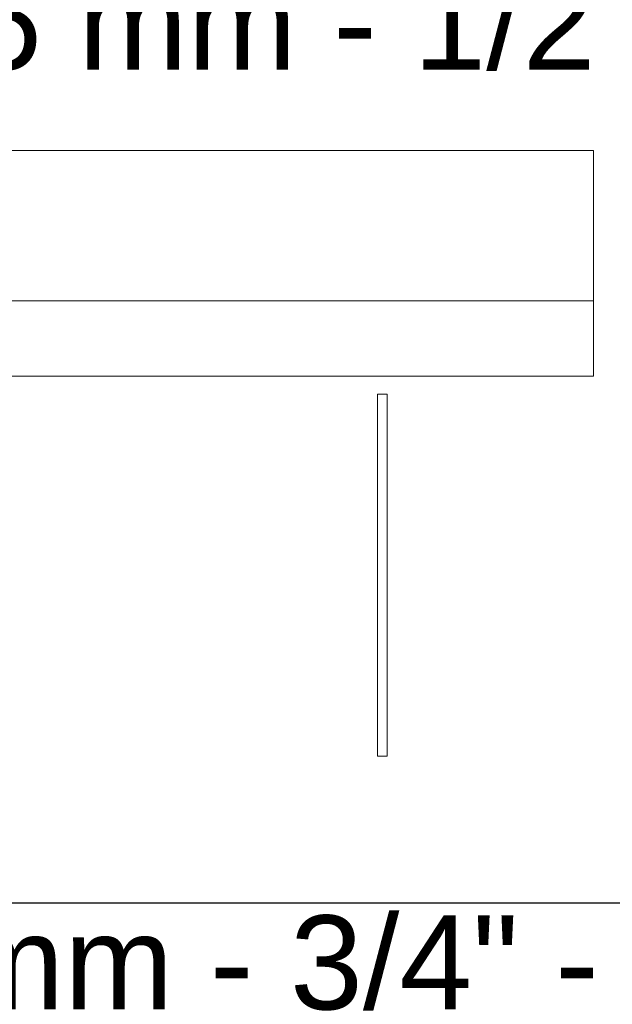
# Model space of a CAD drawing. Header units: millimetres. Extents: x -16331 to -10174, y -4135 to -3584.
# Tile 26 of 256: x -10369.92 to -10368.66, y -4016.61 to -4014.51. Entities that reach past the tile are written whole.
import ezdxf

# ---------------------------------------------------------------- set-up
doc = ezdxf.new("R2010")
doc.units = ezdxf.units.MM
doc.layers.add('DI-Eixos', color=7, linetype='Continuous')
doc.layers.add('Textos', color=7, linetype='Continuous')
for name, color, linetype, lineweight in [('DI-Elementos externos em vista', 9, 'Continuous', 5), ('IFC-IfcBuildingElementProxy-Contorno', 250, 'Continuous', 5), ('IFC-IfcFurnishingElement-Contorno', 250, 'Continuous', 5)]:
    doc.layers.add(name, color=color, linetype=linetype, lineweight=lineweight)
doc.styles.add('Arial', font='arial.ttf', dxfattribs={"height": 100})

msp = doc.modelspace()

# ---------------------------------------------------------------- linework, layer by layer
at = {"layer": 'DI-Eixos'}
msp.add_line((-10376.1671, -4016.3924), (-10355.1826, -4016.3924), dxfattribs=at)
at = {"layer": 'DI-Elementos externos em vista'}
for p, q in [((-10368.6959, -4014.7917), (-10371.0679, -4014.7917)), ((-10368.6959, -4014.992), (-10368.6959, -4014.7917)), ((-10368.6959, -4015.0556), (-10368.6959, -4014.992)), ((-10368.6959, -4015.0679), (-10368.6959, -4015.0556)), ((-10368.6959, -4015.1079), (-10368.6959, -4015.0679)), ((-10368.6959, -4015.1118), (-10370.9389, -4015.1118)), ((-10368.6959, -4015.1781), (-10368.6959, -4015.1079)), ((-10368.6959, -4015.1781), (-10368.6959, -4015.1118)), ((-10368.6959, -4015.1918), (-10368.6959, -4015.1781)), ((-10368.6959, -4015.2718), (-10368.6959, -4015.1918)), ((-10370.0559, -4015.2718), (-10368.6959, -4015.2718)), ((-10369.1559, -4015.3099), (-10369.1559, -4016.0807)), ((-10369.1359, -4015.3099), (-10369.1559, -4015.3099)), ((-10369.1359, -4016.0807), (-10369.1359, -4015.3099)), ((-10369.1559, -4016.0807), (-10369.1359, -4016.0807))]:
    msp.add_line(p, q, dxfattribs=at)
at = {"layer": 'IFC-IfcBuildingElementProxy-Contorno', "lineweight": 5}
for p, q in [((-10369.1559, -4015.3099), (-10369.1559, -4016.0807)), ((-10369.1359, -4015.3099), (-10369.1559, -4015.3099)), ((-10369.1359, -4016.0807), (-10369.1359, -4015.3099)), ((-10369.1559, -4016.0807), (-10369.1359, -4016.0807))]:
    msp.add_line(p, q, dxfattribs=at)
at = {"layer": 'IFC-IfcFurnishingElement-Contorno', "lineweight": 5}
for p, q in [((-10368.6959, -4014.7917), (-10371.0679, -4014.7917)), ((-10368.6959, -4014.992), (-10368.6959, -4014.7917)), ((-10368.6959, -4015.0556), (-10368.6959, -4014.992)), ((-10368.6959, -4015.0679), (-10368.6959, -4015.0556)), ((-10368.6959, -4015.1079), (-10368.6959, -4015.0679)), ((-10368.6959, -4015.1118), (-10370.9389, -4015.1118)), ((-10368.6959, -4015.1781), (-10368.6959, -4015.1079)), ((-10368.6959, -4015.1781), (-10368.6959, -4015.1118)), ((-10368.6959, -4015.1918), (-10368.6959, -4015.1781)), ((-10368.6959, -4015.2718), (-10368.6959, -4015.1918)), ((-10370.0559, -4015.2718), (-10368.6959, -4015.2718))]:
    msp.add_line(p, q, dxfattribs=at)

# ---------------------------------------------------------------- texts
at = {"layer": 'Textos', "char_height": 0.2, "attachment_point": 7, "line_spacing_factor": 0.6, "style": 'Arial'}
for s, insert, width in [('25 mm - 1/2"', (-10370.182, -4014.6224), 3.178963), ('25 mm - 3/4" - Bancada', (-10370.4447, -4016.6224), 5.881098)]:
    msp.add_mtext(s, dxfattribs=dict(at, insert=insert, width=width))

doc.saveas('drawing.dxf')
